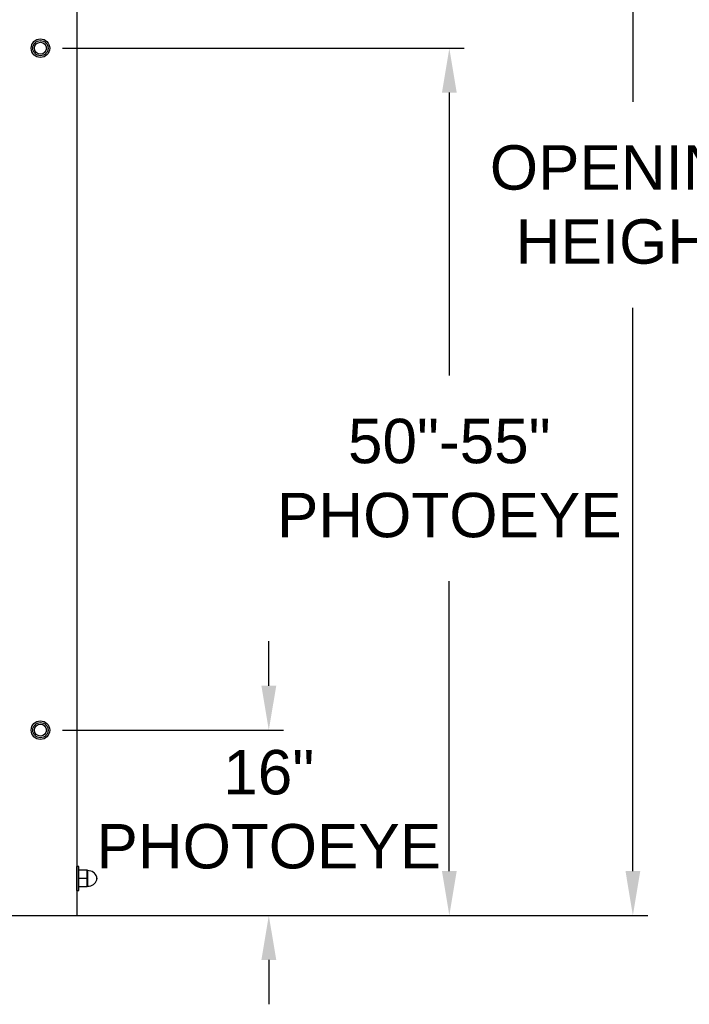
# Model space of a CAD drawing. Header units: inches. Extents: x 218.9 to 312.4, y 214.8 to 247.8.
# Tile 157 of 256: x 260.1 to 261.5, y 220.2 to 222.3. Entities that reach past the tile are written whole.
import ezdxf

# ---------------------------------------------------------------- set-up
doc = ezdxf.new("R2010")
doc.units = ezdxf.units.IN
doc.header["$LTSCALE"] = 0.25
doc.header["$MEASUREMENT"] = 0
doc.layers.add('ANNOTATIONS', color=1, linetype='Continuous')
doc.layers.add('MOTOR RH', color=7, linetype='Continuous')
doc.styles.add('ARIAL', font='arial.ttf', dxfattribs={"height": 0.09375})
doc.dimstyles.new('STANDARD$0', dxfattribs={"dimtxt": 0.09375, "dimasz": 0.09375, "dimexe": 0.03125, "dimexo": 0.046875, "dimgap": 0.09, "dimtad": 0, "dimtih": 1, "dimtoh": 1, "dimdec": 4, "dimzin": 0, "dimdsep": 46, "dimtxsty": 'ARIAL', "dimcen": 0.09, "dimadec": 0, "dimazin": 0, "dimtfac": 1, "dimtdec": 4, "dimtofl": 0, "dimtmove": 0, "dimatfit": 1, "dimfxl": 1, "dimtolj": 1, "dimtzin": 0, "dimarcsym": 0})

# ---------------------------------------------------------------- blocks, each defined once
blk = doc.blocks.new('*D116')
at = {"layer": 'ANNOTATIONS', "color": 0, "lineweight": -2, "transparency": 16777216}
for p, q in [((260.6496, 220.9), (260.6496, 220.9938)), ((260.2143, 220.8063), (260.6809, 220.8063)), ((260.287, 220.4151), (260.6809, 220.4151)), ((260.6496, 220.3214), (260.6496, 220.2276))]:
    blk.add_line(p, q, dxfattribs=at)
at = {"layer": 'ANNOTATIONS', "color": 0, "transparency": 16777216}
for points in [[(260.634, 220.9), (260.6653, 220.9), (260.6496, 220.8063)], [(260.634, 220.3214), (260.6653, 220.3214), (260.6496, 220.4151)]]:
    blk.add_solid(points, dxfattribs=at)
at = {"layer": 'defpoints', "color": 0, "transparency": 16777216}
for p in [(260.1674, 220.8063), (260.6496, 220.8063), (260.2402, 220.4151)]:
    blk.add_point(p, dxfattribs=at)
at = {"layer": 'ANNOTATIONS', "color": 0, "transparency": 16777216, "insert": (260.6496, 220.6387), "char_height": 0.09375, "attachment_point": 5, "style": 'ARIAL'}
blk.add_mtext('\\A1;16"\\PPHOTOEYE', dxfattribs=at)
blk = doc.blocks.new('*D117')
at = {"layer": 'ANNOTATIONS', "color": 0, "lineweight": -2, "transparency": 16777216}
for p, q in [((260.2143, 222.2456), (261.062, 222.2456)), ((261.0307, 222.1518), (261.0307, 221.5545)), ((261.0307, 220.5089), (261.0307, 221.1208)), ((260.287, 220.4151), (261.062, 220.4151))]:
    blk.add_line(p, q, dxfattribs=at)
at = {"layer": 'ANNOTATIONS', "color": 0, "transparency": 16777216}
for points in [[(261.0151, 222.1518), (261.0463, 222.1518), (261.0307, 222.2456)], [(261.0151, 220.5089), (261.0463, 220.5089), (261.0307, 220.4151)]]:
    blk.add_solid(points, dxfattribs=at)
at = {"layer": 'defpoints', "color": 0, "transparency": 16777216}
for p in [(260.1674, 222.2456), (261.0307, 222.2456), (260.2402, 220.4151)]:
    blk.add_point(p, dxfattribs=at)
at = {"layer": 'ANNOTATIONS', "color": 0, "transparency": 16777216, "insert": (261.0307, 221.3377), "char_height": 0.09375, "attachment_point": 5, "style": 'ARIAL'}
blk.add_mtext('\\A1;50"-55"\\PPHOTOEYE', dxfattribs=at)
blk = doc.blocks.new('*D144')
at = {"layer": 'ANNOTATIONS', "color": 0, "lineweight": -2, "transparency": 16777216}
for p, q in [((259.8236, 223.4151), (261.4495, 223.4151)), ((261.4182, 223.3214), (261.4182, 222.1325)), ((261.4182, 220.5089), (261.4182, 221.6977)), ((259.8404, 220.4151), (261.4495, 220.4151))]:
    blk.add_line(p, q, dxfattribs=at)
at = {"layer": 'ANNOTATIONS', "color": 0, "transparency": 16777216}
for points in [[(261.4026, 223.3214), (261.4338, 223.3214), (261.4182, 223.4151)], [(261.4026, 220.5089), (261.4338, 220.5089), (261.4182, 220.4151)]]:
    blk.add_solid(points, dxfattribs=at)
at = {"layer": 'defpoints', "color": 0, "transparency": 16777216}
for p in [(259.7768, 223.4151), (259.7935, 220.4151), (261.4182, 220.4151)]:
    blk.add_point(p, dxfattribs=at)
at = {"layer": 'ANNOTATIONS', "color": 0, "transparency": 16777216, "insert": (261.4182, 221.9151), "char_height": 0.09375, "attachment_point": 5, "style": 'ARIAL'}
blk.add_mtext('\\A1;OPENING \\PHEIGHT', dxfattribs=at)

msp = doc.modelspace()

# ---------------------------------------------------------------- linework, layer by layer
at = {"layer": 'MOTOR RH'}
for p, q in [((260.24396, 223.79136), (260.24396, 220.41511)), ((260.2485, 220.51861), (260.24441, 220.51861)), ((260.24441, 220.50496), (260.24441, 220.51861)), ((260.24444, 220.46786), (260.24444, 220.51861)), ((260.2485, 220.46786), (260.2485, 220.51861)), ((260.24444, 220.50496), (260.24396, 220.50496)), ((260.266, 220.51082), (260.24923, 220.51082)), ((260.26527, 220.49324), (260.24923, 220.49324)), ((260.26527, 220.51082), (260.266, 220.50203)), ((260.266, 220.50203), (260.26527, 220.49324)), ((260.26527, 220.49324), (260.266, 220.48445)), ((260.266, 220.47566), (260.266, 220.51082)), ((260.26734, 220.5098), (260.266, 220.5098)), ((260.26734, 220.47668), (260.26734, 220.5098)), ((260.28672, 220.49024), (260.28672, 220.49623)), ((260.24396, 220.48152), (260.24444, 220.48152)), ((260.24441, 220.46786), (260.24441, 220.48152)), ((260.266, 220.47566), (260.24923, 220.47566)), ((260.266, 220.48445), (260.26527, 220.47566)), ((260.266, 220.47668), (260.26734, 220.47668)), ((260.24441, 220.46786), (260.2485, 220.46786)), ((259.06123, 220.41511), (260.24396, 220.41511))]:
    msp.add_line(p, q, dxfattribs=at)
for centre, radius in [((260.1674, 222.24559), 0.01956), ((260.1674, 222.24559), 0.01608), ((260.1674, 222.24559), 0.0126), ((260.1674, 220.80627), 0.01956), ((260.1674, 220.80627), 0.01608), ((260.1674, 220.80627), 0.0126)]:
    msp.add_circle(centre, radius, dxfattribs=at)
for centre, radius, start, end in [((260.26734, 220.48918), 0.02063, 20.00519, 90), ((260.2785, 220.49324), 0.00875, 339.99481, 20.00519), ((260.26734, 220.4973), 0.02063, 270, 339.99481)]:
    msp.add_arc(centre, radius, start, end, dxfattribs=at)

# ---------------------------------------------------------------- dimensions: what is measured, and where the dimension line sits
at = {"layer": 'ANNOTATIONS'}
dim = msp.add_linear_dim(base=(261.41822, 220.41511), p1=(259.77677, 223.41511), p2=(259.79352, 220.41511), angle=90, text='OPENING \\PHEIGHT', dimstyle='STANDARD$0', dxfattribs=at)
dim.commit()
dim.dimension.update_dxf_attribs({"geometry": '*D144', "text_midpoint": (261.41822, 221.91511)})
for base, p2, text, picture, middle in [((261.0307, 222.24559), (260.1674, 222.24559), '50"-55"\\PPHOTOEYE', '*D117', (261.0307, 221.33766)), ((260.64965, 220.80627), (260.1674, 220.80627), '16"\\PPHOTOEYE', '*D116', (260.64965, 220.63871))]:
    dim = msp.add_linear_dim(base=base, p1=(260.24015, 220.41511), p2=p2, angle=90, text=text, dimstyle='STANDARD$0', dxfattribs=at)
    dim.commit()
    dim.dimension.update_dxf_attribs({"geometry": picture, "text_midpoint": middle, "dimtype": 160})

doc.saveas('drawing.dxf')
